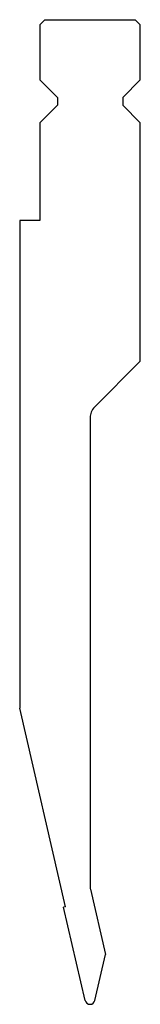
# Model space of a CAD drawing. Extents: x -14 to 10, y -156 to 40.
import ezdxf

# ---------------------------------------------------------------- set-up
doc = ezdxf.new("R2010")
doc.units = 0
doc.header["$LTSCALE"] = 11

msp = doc.modelspace()

# ---------------------------------------------------------------- linework, layer by layer
at = {"layer": 'GEOMETRY-CUTTING', "color": 2, "linetype": 'CONTINUOUS'}
for p, q in [((-10, 39), (-9, 40)), ((10, 39), (9, 40)), ((-10, 39), (-10, 28)), ((10, 28), (10, 39)), ((-10, 28), (-6.5, 24.5)), ((10, 28), (6.5, 24.5)), ((-6.5, 24.5), (-6.5, 23)), ((6.5, 24.5), (6.5, 23)), ((-6.5, 23), (-10, 19.5)), ((6.5, 23), (10, 19.5)), ((-10, 19.5), (-10, 0)), ((10, -28), (10, 19.5)), ((-14, 0), (-14, -97.026585)), ((-10, 0), (-14, 0)), ((10, -28), (0.87868, -37.12132)), ((0, -39.242641), (0, -132.431136)), ((-4.869063, -136.577017), (-14, -97.026585)), ((0.07689, -133.105989), (3.078912, -146.109177)), ((-4.869063, -136.577017), (-5.252723, -136.693369)), ((-0.97437, -155.224951), (-5.252723, -136.693369)), ((0.97437, -155.224951), (3.078912, -146.109177))]:
    msp.add_line(p, q, dxfattribs=at)
at = {"layer": 'GEOMETRY-CUTTING', "color": 8, "linetype": 'CONTINUOUS'}
msp.add_line((-9, 40), (9, 40), dxfattribs=at)
at = {"layer": 'GEOMETRY-CUTTING', "color": 2, "linetype": 'CONTINUOUS'}
for centre, radius, start, end in [((3, -39.242641), 3, 135, 180), ((3, -132.431136), 3, 180, -167), ((0, -155), 1, -167, -90), ((0, -155), 1, -90, -13)]:
    msp.add_arc(centre, radius, start, end, dxfattribs=at)

doc.saveas('drawing.dxf')
